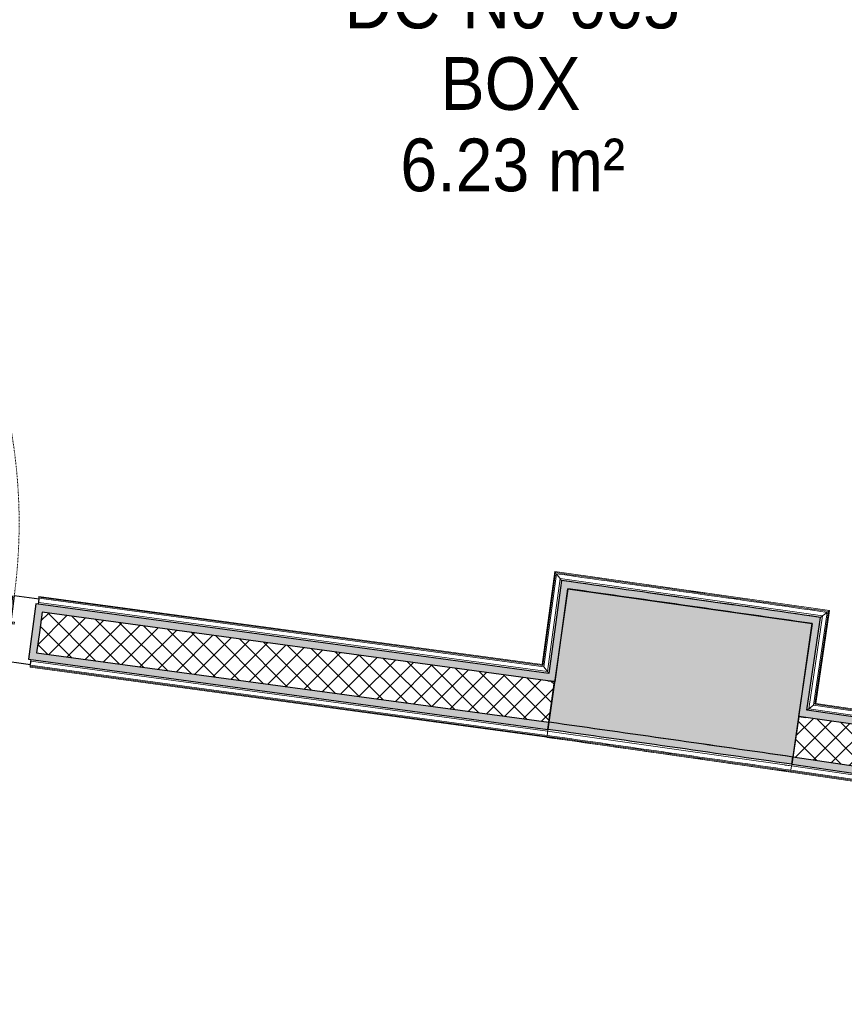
# Model space of a CAD drawing. Header units: millimetres. Extents: x -24070 to 30874, y -36590 to 4541.
# Tile 55 of 94: x -4804 to -3397, y -22322 to -20642. Entities that reach past the tile are written whole.
import ezdxf

# ---------------------------------------------------------------- set-up
doc = ezdxf.new("R2010")
doc.units = ezdxf.units.MM
doc.linetypes.add('Tiret', pattern=[2.5, 1.25, -1.25])
for name, color, linetype, lineweight in [('A-AREA-IDEN', 7, 'Continuous', 30), ('A-DOOR', 7, 'Continuous', 25), ('A-DOOR-FRAM', 7, 'Continuous', 25), ('A-FLOR-HRAL', 7, 'Continuous', 18), ('A-WALL', 7, 'Continuous', 25), ('A-WALL-PATT', 7, 'Continuous', 25), ('BATIEMENT', 7, 'Continuous', 18), ('BATIMENT', 7, 'Continuous', 25), ('ELEMENTS DETAILS', 7, 'Continuous', 18), ('EQP SPE', 7, 'Continuous', 18)]:
    doc.layers.add(name, color=color, linetype=linetype, lineweight=lineweight)
doc.styles.add('Arial', font='arial.ttf', dxfattribs={"width": 0.9, "height": 90})
pattern_1 = [(45, (0, 0), (-17.67767, 17.67767), []), (135, (0, 0), (-17.67767, -17.67767), [])]

# ---------------------------------------------------------------- blocks, each defined once
blk = doc.blocks.new('PRT_SIMPLE_HUI_58x68x48 - PRT_BOIS_1V_930x2040x40-552384-2021_015_1111_DCE_1_50_N0 FINI_PLB_GEN')
at = {"layer": 'ELEMENTS DETAILS', "lineweight": 25}
h = blk.add_hatch(color=256, dxfattribs=at)
h.paths.add_polyline_path([(-483.8, -9.7), (-485.1, -11.7), (-496.5, -13.2), (-500.5, -13.7), (-500.5, -14.5), (-495.9, -14.5), (-483.8, -12.8), (-483.8, -10.4)])
h.paths.add_polyline_path([(-508.5, -8), (-508, -11.5), (-502, -11.1), (-502.2, -10.2), (-505.2, -10.2), (-505.2, -9.3), (-488.3, -9.5), (-485.1, -10.6), (-483.8, -9.7), (-488.9, -8), (-505.4, -8)])
h = blk.add_hatch(color=256, dxfattribs=at)
h.paths.add_polyline_path([(413.8, -9.7), (413.8, -12.8), (426.8, -14.5), (430.5, -14.5), (430.3, -13.2), (425.8, -13.2), (415.1, -11.7), (414.5, -10.7)])
h.paths.add_polyline_path([(418.5, -8), (413.8, -9.7), (415.1, -10.6), (418.7, -9.3), (435.2, -9.8), (435.2, -10.2), (432, -10.7), (432, -11.5), (438.5, -11.5), (438.5, -8), (418.5, -8)])
at = {"layer": 'A-DOOR'}
for p, q in [((-499.5, -14.5), (-499.5, -54.5)), ((426, -14.5), (-496, -14.5)), ((430.5, -54.5), (430.5, -14.5)), ((-499.5, -54.5), (430.5, -54.5)), ((417, -54.5), (417, -977.5))]:
    blk.add_line(p, q, dxfattribs=at)
at = {"layer": 'A-DOOR-FRAM'}
for p, q in [((-487, 56), (-545, 56)), ((-545, 56), (-545, 47.5)), ((-487, -8), (-487, 56)), ((475, 56), (417, 56)), ((417, 56), (417, -8)), ((475, 47.5), (475, 56)), ((-502, -56), (-502, -11.5)), ((-488.5, -8), (-487, -8)), ((417, -8), (418.5, -8)), ((432, -11.5), (432, -56)), ((-545, -47.5), (-545, -56)), ((475, -56), (475, -47.5)), ((-545, -56), (-502, -56)), ((432, -56), (475, -56))]:
    blk.add_line(p, q, dxfattribs=at)
at = {"layer": 'BATIMENT'}
for p, q in [((-427.1, 55), (-450.6, 55)), ((-450.6, 55), (-450.6, 54.5)), ((-450.6, 54.5), (-450.6, 50.4)), ((-427.1, 54.5), (-450.6, 54.5)), ((-319.6, 55), (-427.1, 55)), ((-427.1, 55), (-427.1, 54.5)), ((-427.1, 54.5), (-427.1, 55)), ((-427.1, 54.5), (-427.1, 50.4)), ((-319.6, 54.5), (-427.1, 54.5)), ((-427.1, 50.4), (-427.1, 54.5)), ((-319.6, 54.5), (-319.6, 55)), ((-319.6, 50.4), (-319.6, 54.5)), ((-450.6, 50.4), (-450.6, 43.3)), ((-427.1, 50.4), (-450.6, 50.4)), ((-450.6, 34), (-450.6, 43.3)), ((-450.6, 25.6), (-450.6, 34)), ((-427.1, 34), (-450.6, 34)), ((-427.1, 50.4), (-427.1, 43.3)), ((-319.6, 50.4), (-427.1, 50.4)), ((-427.1, 43.3), (-427.1, 50.4)), ((-427.1, 34), (-427.1, 43.3)), ((-427.1, 43.3), (-427.1, 34)), ((-427.1, 32.8), (-427.1, 34)), ((-319.6, 34), (-427.1, 34)), ((-427.1, 34), (-427.1, 25.6)), ((-319.6, 43.3), (-319.6, 50.4)), ((-319.6, 43.3), (-319.6, 34)), ((-319.6, 34), (-319.6, 32.8)), ((-450.6, 15.2), (-450.6, 25.6)), ((-427.1, 25.6), (-450.6, 25.6)), ((-427.1, 32.8), (-319.6, 32.8)), ((-427.1, 25.6), (-427.1, 15.2)), ((-450.6, 4.4), (-450.6, 15.2)), ((-427.1, 15.2), (-450.6, 15.2)), ((-450.6, -4), (-450.6, 4.4)), ((-450.6, 4.4), (-427.1, 4.4)), ((-427.1, 15.2), (-427.1, 4.4)), ((-427.1, 4.4), (-427.1, -4)), ((-465.6, -5.5), (-465.6, -14.5)), ((-413.4, -5.5), (-465.6, -5.5)), ((-450.6, -4), (-450.6, -5)), ((-450.6, -5), (-427.1, -5)), ((-427.1, -5), (-427.1, -4)), ((-413.4, -14.5), (-413.4, -5.5)), ((-465.6, -54.5), (-465.6, -63.5)), ((-465.6, -63.5), (-413.4, -63.5)), ((-427.1, -64), (-450.6, -64)), ((-450.6, -64), (-450.6, -65)), ((-450.6, -73.4), (-450.6, -65)), ((-427.1, -65), (-427.1, -64)), ((-427.1, -65), (-427.1, -73.4)), ((-413.4, -63.5), (-413.4, -54.5)), ((-450.6, -84.2), (-450.6, -73.4)), ((-427.1, -73.4), (-450.6, -73.4)), ((-427.1, -73.4), (-427.1, -84.2)), ((-450.6, -94.6), (-450.6, -84.2)), ((-450.6, -84.2), (-427.1, -84.2)), ((-450.6, -103), (-450.6, -94.6)), ((-450.6, -94.6), (-427.1, -94.6)), ((-427.1, -84.2), (-427.1, -94.6)), ((-427.1, -94.6), (-427.1, -103)), ((-450.6, -112.3), (-450.6, -103)), ((-450.6, -103), (-427.1, -103)), ((-450.6, -112.3), (-450.6, -119.4)), ((-427.1, -103), (-427.1, -101.8)), ((-319.6, -101.8), (-427.1, -101.8)), ((-427.1, -112.3), (-427.1, -103)), ((-427.1, -103), (-319.6, -103)), ((-427.1, -103), (-427.1, -112.3)), ((-427.1, -112.3), (-427.1, -119.4)), ((-427.1, -119.4), (-427.1, -112.3)), ((-319.6, -101.8), (-319.6, -103)), ((-319.6, -103), (-319.6, -112.3)), ((-319.6, -119.4), (-319.6, -112.3)), ((-450.6, -119.4), (-450.6, -123.5)), ((-450.6, -119.4), (-427.1, -119.4)), ((-450.6, -123.5), (-450.6, -124)), ((-450.6, -123.5), (-427.1, -123.5)), ((-450.6, -124), (-427.1, -124)), ((-427.1, -119.4), (-427.1, -123.5)), ((-427.1, -119.4), (-319.6, -119.4)), ((-427.1, -123.5), (-427.1, -119.4)), ((-427.1, -123.5), (-427.1, -124)), ((-427.1, -123.5), (-319.6, -123.5)), ((-427.1, -124), (-427.1, -123.5)), ((-427.1, -124), (-319.6, -124)), ((-319.6, -123.5), (-319.6, -119.4)), ((-319.6, -124), (-319.6, -123.5))]:
    blk.add_line(p, q, dxfattribs=at)
at = {"layer": 'BATIMENT', "color": 176, "linetype": 'Tiret', "lineweight": 18, "true_color": 0x000080}
blk.add_arc((428, -54.5), 930, 180, 269.3192, dxfattribs=at)
at = {"layer": 'BATIMENT'}
for radius, start, end in [(9.12, 155.8208, 180), (9.12, 180, 204.1792), (7.5, 360, 180), (7.5, 180, 360), (7.5, 180, 210), (7.5, 135, 165), (9.12, 111.9887, 120), (7.5, 60, 120), (7.5, 270, 0), (9.12, 60, 65.9474), (7.5, 0, 30), (9.12, 0, 24.1792), (7.5, 210.5424, 240), (9.12, 240, 248.0113)]:
    blk.add_arc((429, -65.5), radius, start, end, dxfattribs=at)
at = {"layer": 'ELEMENTS DETAILS'}
for p, q in [((-488.5, -8), (-508.5, -8)), ((-508.5, -8), (-508.5, -11.5)), ((-508.5, -11.5), (-502, -11.5)), ((-505.2, -10.2), (-505.2, -9.3)), ((-505.2, -9.3), (-488.7, -9.3)), ((-502, -10.2), (-505.2, -10.2)), ((-502, -11.5), (-502, -10.2)), ((-496.1, -13.2), (-500.5, -13.2)), ((-500.5, -13.2), (-500.5, -14.5)), ((-500.5, -14.5), (-496, -14.5)), ((-485.1, -11.7), (-496.1, -13.2)), ((-496, -14.5), (-483.8, -12.8)), ((-488.7, -9.3), (-485.1, -10.6)), ((-483.8, -9.7), (-488.5, -8)), ((-485.1, -10.6), (-485.1, -11.7)), ((-483.8, -12.8), (-483.8, -9.7)), ((418.5, -8), (413.8, -9.7)), ((413.8, -9.7), (413.8, -12.8)), ((413.8, -12.8), (426, -14.5)), ((415.1, -10.6), (418.7, -9.3)), ((415.1, -11.7), (415.1, -10.6)), ((426.1, -13.2), (415.1, -11.7)), ((438.5, -8), (418.5, -8)), ((418.7, -9.3), (435.2, -9.3)), ((426, -14.5), (430.5, -14.5)), ((430.5, -13.2), (426.1, -13.2)), ((430.5, -14.5), (430.5, -13.2)), ((435.2, -10.2), (432, -10.2)), ((432, -10.2), (432, -11.5)), ((432, -11.5), (438.5, -11.5)), ((435.2, -9.3), (435.2, -10.2)), ((438.5, -11.5), (438.5, -8))]:
    blk.add_line(p, q, dxfattribs=at)
at = {"layer": 'EQP SPE'}
for p, q in [((430.5, -40.5), (430.5, -54.5)), ((430.5, -54.5), (403.5, -54.5))]:
    blk.add_line(p, q, dxfattribs=at)
blk = doc.blocks.new('Garde-corps - Garde-corps-506445-2021_015_1111_DCE_1_50_N0 FINI_PLB_GEN')
at = {"layer": 'A-FLOR-HRAL'}
for p, q in [((-3890.9, -21583.5), (-3912.4, -21742.2)), ((-3889.5, -21585.4), (-3911, -21744.1)), ((-3888, -21587.4), (-3909.5, -21746)), ((-3422.1, -21650.3), (-3890.9, -21583.5)), ((-3881.9, -21595.4), (-3903.4, -21754)), ((-3434, -21659.2), (-3881.9, -21595.4)), ((-3870, -21597.1), (-3881.9, -21595.4)), ((-3805.7, -21609.2), (-3879.4, -21598.8)), ((-3584.7, -21640.7), (-3732, -21619.7)), ((-3631.8, -21620.3), (-3656.5, -21616.8)), ((-4771.7, -21630.9), (-4771.5, -21629.2)), ((-4771.5, -21629.2), (-4771.3, -21627.5)), ((-3909.5, -21746), (-4771.5, -21629.2)), ((-3903.4, -21754), (-4771.4, -21636.4)), ((-4771.1, -21625.9), (-4771.3, -21627.5)), ((-3911, -21744.1), (-4771.3, -21627.5)), ((-3912.4, -21742.2), (-4771.1, -21625.9)), ((-3437.4, -21661.8), (-3511, -21651.2)), ((-3449.1, -21811.6), (-3425.9, -21653.2)), ((-3447.1, -21810.1), (-3423.9, -21651.7)), ((-3445.2, -21808.7), (-3422.1, -21650.3)), ((-3457.1, -21817.6), (-3434, -21659.2)), ((-3434, -21659.2), (-3445.9, -21657.5)), ((-3909.5, -21746), (-3903.4, -21754)), ((-3449.1, -21811.6), (-3457.1, -21817.6)), ((-2826.6, -21909.8), (-3457.1, -21817.6)), ((-2832.7, -21901.7), (-3449.1, -21811.6)), ((-2834.1, -21899.7), (-3447.1, -21810.1)), ((-2835.5, -21897.8), (-3445.2, -21808.7))]:
    blk.add_line(p, q, dxfattribs=at)
at = {"layer": 'A-FLOR-HRAL', "flags": 128}
for points in [[(-3890.9, -21583.5), (-3890.9, -21583.5), (-3890.9, -21583.6), (-3890.7, -21583.8), (-3890.6, -21584), (-3890.4, -21584.2), (-3890.2, -21584.5), (-3890, -21584.7), (-3889.9, -21584.9), (-3889.7, -21585.2), (-3889.5, -21585.4)], [(-3888, -21587.4), (-3885, -21591.4), (-3881.9, -21595.4)], [(-3881.9, -21595.4), (-3881.8, -21595.5), (-3881.6, -21595.9), (-3881.2, -21596.3), (-3880.8, -21596.9), (-3880.3, -21597.5), (-3879.9, -21598.2), (-3879.4, -21598.8)], [(-3425.9, -21653.2), (-3429.9, -21656.2), (-3434, -21659.2)]]:
    blk.add_lwpolyline(points, dxfattribs=at)
at = {"layer": 'A-FLOR-HRAL'}
for radius, start, end in [(184692.9, 81.819426, 81.96532), (184691.2, 81.819967, 81.964777)]:
    blk.add_arc((-29704.5, -204465.3), radius, start, end, dxfattribs=at)
for points, knots in [([(-3422.1, -21650.3), (-3422.1, -21650.3), (-3422.1, -21650.3), (-3422.2, -21650.4), (-3422.3, -21650.5), (-3422.4, -21650.6), (-3422.6, -21650.7), (-3422.8, -21650.9), (-3423, -21651), (-3423.2, -21651.2), (-3423.4, -21651.3), (-3423.7, -21651.5), (-3423.8, -21651.6), (-3423.9, -21651.7)], [0.075, 0.075, 0.075, 0.075, 0.15, 0.2125, 0.275, 0.35, 0.425, 0.5, 0.6, 0.7, 0.775, 0.85, 1, 1, 1, 1]), ([(-3434, -21659.2), (-3434, -21659.2), (-3434, -21659.2), (-3434.1, -21659.3), (-3434.1, -21659.3), (-3434.2, -21659.4), (-3434.3, -21659.4), (-3434.3, -21659.5), (-3434.4, -21659.6), (-3434.6, -21659.6), (-3434.7, -21659.7), (-3434.8, -21659.8), (-3434.9, -21659.9), (-3435.1, -21660), (-3435.2, -21660.1), (-3435.3, -21660.2), (-3435.5, -21660.3), (-3435.6, -21660.4), (-3435.8, -21660.6), (-3436.2, -21660.9), (-3436.7, -21661.3), (-3437.2, -21661.6), (-3437.4, -21661.8)], [0, 0, 0, 0, 0.071429, 0.107143, 0.142857, 0.178571, 0.214286, 0.25, 0.285714, 0.321429, 0.357143, 0.392857, 0.428571, 0.464286, 0.5, 0.535714, 0.571429, 0.607143, 0.642857, 0.714286, 0.857143, 1, 1, 1, 1]), ([(-3912.4, -21742.2), (-3912.4, -21742.2), (-3912.4, -21742.3), (-3912.3, -21742.4), (-3912.2, -21742.5), (-3912, -21742.7), (-3911.9, -21742.9), (-3911.8, -21743.1), (-3911.7, -21743.2), (-3911.6, -21743.3), (-3911.5, -21743.5), (-3911.4, -21743.6), (-3911.3, -21743.7), (-3911.1, -21743.9), (-3911.1, -21744), (-3911, -21744.1)], [0.1, 0.1, 0.1, 0.1, 0.2, 0.3, 0.4, 0.475, 0.55, 0.6, 0.65, 0.7, 0.75, 0.8, 0.85, 0.9, 1, 1, 1, 1]), ([(-3903.4, -21754), (-3903.4, -21754), (-3903.4, -21754.1), (-3903.2, -21754.3), (-3903.1, -21754.5), (-3902.9, -21754.7), (-3902.8, -21754.9), (-3902.6, -21755.1), (-3902.4, -21755.4), (-3902.2, -21755.7), (-3902, -21755.9), (-3901.8, -21756.2), (-3901.4, -21756.7), (-3901.1, -21757.1), (-3900.9, -21757.4)], [0, 0, 0, 0, 0.166667, 0.25, 0.333333, 0.416667, 0.458333, 0.5, 0.583333, 0.666667, 0.708333, 0.75, 0.833333, 1, 1, 1, 1]), ([(-3457.1, -21817.6), (-3457.1, -21817.6), (-3457.2, -21817.6), (-3457.4, -21817.8), (-3457.6, -21817.9), (-3457.8, -21818.1), (-3458, -21818.2), (-3458.2, -21818.4), (-3458.5, -21818.6), (-3458.8, -21818.8), (-3459, -21819), (-3459.3, -21819.2), (-3459.8, -21819.6), (-3460.2, -21819.9), (-3460.5, -21820.1)], [0, 0, 0, 0, 0.166667, 0.25, 0.333333, 0.416667, 0.458333, 0.5, 0.583333, 0.666667, 0.708333, 0.75, 0.833333, 1, 1, 1, 1]), ([(-3445.2, -21808.7), (-3445.2, -21808.7), (-3445.3, -21808.7), (-3445.4, -21808.8), (-3445.6, -21808.9), (-3445.8, -21809.1), (-3445.9, -21809.2), (-3446.1, -21809.3), (-3446.2, -21809.4), (-3446.4, -21809.5), (-3446.5, -21809.6), (-3446.6, -21809.7), (-3446.8, -21809.8), (-3446.9, -21810), (-3447, -21810), (-3447.1, -21810.1)], [0.1, 0.1, 0.1, 0.1, 0.2, 0.3, 0.4, 0.475, 0.55, 0.6, 0.65, 0.7, 0.75, 0.8, 0.85, 0.9, 1, 1, 1, 1])]:
    blk.add_open_spline(points, degree=3, knots=knots, dxfattribs=at)
blk = doc.blocks.new('Garde-corps - Garde-corps-511339-2021_015_1111_DCE_1_50_N0 FINI_PLB_GEN')
at = {"layer": 'A-FLOR-HRAL'}
for p, q in [((-4785, -21736.5), (-3903.1, -21856)), ((-4786.2, -21745.3), (-4786.4, -21747)), ((-4786.4, -21747), (-3904.5, -21866.4)), ((-4786.2, -21745.3), (-4786, -21743.6)), ((-4786.2, -21745.3), (-3904.2, -21864.8)), ((-4786, -21743.6), (-4785.7, -21742)), ((-4786, -21743.6), (-3904, -21863.1)), ((-3903.1, -21856), (-3486.8, -21915.3)), ((-3903.1, -21856), (-3891.6, -21857.6)), ((-3904.5, -21866.4), (-3488.3, -21925.7)), ((-3904.5, -21866.4), (-3904.5, -21866.4)), ((-3498.3, -21913.7), (-3486.8, -21915.3)), ((-3488.1, -21924.1), (-3488.3, -21925.7)), ((-3488.1, -21924.1), (-2696.5, -22039.8)), ((-3487.8, -21922.4), (-3486.8, -21915.3)), ((-3487.8, -21922.4), (-2696.2, -22038.1)), ((-3486.6, -21913.8), (-3486.8, -21915.3)), ((-3486.8, -21915.3), (-2695.2, -22031.1)), ((-3486.5, -21913.1), (-3486.6, -21913.8)), ((-3486.4, -21912.3), (-3486.5, -21913.1)), ((-3488.3, -21925.7), (-2696.7, -22041.5)), ((-2696.7, -22041.5), (-2696.5, -22039.8)), ((-2696.2, -22038.1), (-2696.5, -22039.8)), ((-2695.2, -22031.1), (-2696.2, -22038.1)), ((-2695.2, -22031.1), (-2694.8, -22028.1))]:
    blk.add_line(p, q, dxfattribs=at)
at = {"layer": 'A-FLOR-HRAL', "flags": 128}
for points in [[(-3904, -21863.1), (-3903.5, -21859.5), (-3903.1, -21856)], [(-3903.1, -21856), (-3903, -21855.9), (-3903, -21855.7), (-3903, -21855.4), (-3902.9, -21854.9), (-3902.8, -21854.3), (-3902.7, -21853.7), (-3902.7, -21853)], [(-3904.5, -21866.4), (-3904.5, -21866.4), (-3904.5, -21866.3), (-3904.4, -21866.2), (-3904.4, -21865.9), (-3904.4, -21865.6), (-3904.3, -21865.3), (-3904.3, -21865), (-3904.2, -21864.8)]]:
    blk.add_lwpolyline(points, dxfattribs=at)
at = {"layer": 'A-FLOR-HRAL'}
for radius, end in [(184412.5, 81.957714), (184414.2, 81.957717), (184415.9, 81.95772)]:
    blk.add_arc((-29704.5, -204465.3), radius, 81.827103, end, dxfattribs=at)
blk = doc.blocks.new('B02_ARC_rvt-1-2021_015_1111_DCE_1_50_N0 FINI_PLB_GEN')
at = {"layer": 'A-WALL-PATT', "true_color": 0xdadada}
h = blk.add_hatch(color=254, dxfattribs=at)
h.paths.add_polyline_path([(-3902.5, -21769.8), (-3900.9, -21757.4), (-4776.5, -21638.8), (-4782.8, -21685.9), (-4770.4, -21687.5), (-4765.7, -21652.9), (-3994, -21757.4)])
h.paths.add_polyline_path([(-5784.4, -21550.2), (-5778, -21503.1), (-5819.8, -21497.4), (-5821.1, -21509.9), (-5792.1, -21513.8), (-5796.8, -21548.5), (-5792.1, -21549.1)])
at = {"layer": 'A-WALL-PATT', "lineweight": 18}
h = blk.add_hatch(dxfattribs=at)
h.set_pattern_fill('FP_1', color=256, style=0, pattern_type=2)
h.set_pattern_definition(pattern_1)
h.paths.add_polyline_path([(-3901, -21840.7), (-3891.6, -21771.3), (-4765.7, -21652.9), (-4775.1, -21722.2), (-3902.5, -21840.4)])
h.paths.add_polyline_path([(-5801.5, -21583.2), (-5792.1, -21513.8), (-5833.5, -21508.2), (-5840.6, -21577.9), (-5803.2, -21582.9)])
at = {"layer": 'A-WALL-PATT', "lineweight": 5, "true_color": 0xdadada}
h = blk.add_hatch(color=254, dxfattribs=at)
h.paths.add_polyline_path([(-3902.7, -21853), (-3901, -21840.7), (-4775.1, -21722.2), (-4770.4, -21687.5), (-4782.8, -21685.9), (-4789.2, -21732.9), (-3994.1, -21840.7)])
h.paths.add_polyline_path([(-5790.8, -21597.2), (-5784.4, -21550.2), (-5796.8, -21548.5), (-5801.5, -21583.2), (-5828.2, -21579.6), (-5829.5, -21592), (-5796.8, -21596.4)])
at = {"layer": 'A-WALL-PATT', "true_color": 0xdadada}
for points in [[(-3439.2, -21674.1), (-3437.4, -21661.8), (-3879.4, -21598.8), (-3881, -21611.2), (-3445.4, -21673.2)], [(-3890.1, -21771.5), (-3868.7, -21612.9), (-3881, -21611.2), (-3902.5, -21769.8), (-3891.6, -21771.3)], [(-3462.4, -21832.5), (-3439.2, -21674.1), (-3451.6, -21672.4), (-3474.4, -21830.7)], [(-3486.4, -21912.3), (-3484.6, -21900), (-3900.9, -21840.7), (-3902.7, -21853), (-3504.1, -21909.8)]]:
    blk.add_hatch(color=254, dxfattribs=at).paths.add_polyline_path(points)
h = blk.add_hatch(color=254, dxfattribs=at)
h.paths.add_polyline_path([(-672.8, -22240.4), (-671, -22228), (-1676, -22081.1), (-1682.8, -22128.1), (-1670.5, -22129.9), (-1665.4, -22095.2), (-694.2, -22237.3)])
h.paths.add_polyline_path([(-2682.9, -21981.8), (-2676, -21934.8), (-2742.5, -21925.1), (-2744.3, -21937.5), (-2690.2, -21945.4), (-2695.3, -21980), (-2690.2, -21980.8)])
h.paths.add_polyline_path([(-2813.5, -21927.4), (-2811.7, -21915), (-3460.5, -21820.1), (-3462.4, -21832.5), (-2824.1, -21925.8)])
at = {"layer": 'A-WALL-PATT', "lineweight": 18}
h = blk.add_hatch(dxfattribs=at)
h.set_pattern_fill('FP_1', color=256, style=0, pattern_type=2)
h.set_pattern_definition(pattern_1)
h.paths.add_polyline_path([(-683, -22309.6), (-672.8, -22240.4), (-1665.4, -22095.2), (-1675.5, -22164.5), (-694.2, -22308)])
h.paths.add_polyline_path([(-2700.3, -22014.7), (-2690.2, -21945.4), (-3474.4, -21830.7), (-3484.6, -21900), (-2737.8, -22009.2)])
at = {"layer": 'A-WALL-PATT', "lineweight": 5, "true_color": 0xdadada}
h = blk.add_hatch(color=254, dxfattribs=at)
h.paths.add_polyline_path([(-684.8, -22322), (-683, -22309.6), (-1675.5, -22164.5), (-1670.5, -22129.9), (-1682.8, -22128.1), (-1689.7, -22175.1), (-694.2, -22320.6)])
h.paths.add_polyline_path([(-2689.8, -22028.8), (-2682.9, -21981.8), (-2695.3, -21980), (-2700.3, -22014.7), (-3484.6, -21900), (-3486.4, -21912.3), (-2700.3, -22027.3)])
at = {"layer": 'A-WALL'}
for p, q in [((-4765.7, -21652.9), (-4770.4, -21687.5)), ((-3902.5, -21769.8), (-4765.7, -21652.9)), ((-4770.4, -21687.5), (-4775.1, -21722.2)), ((-4775.1, -21722.2), (-3901, -21840.7)), ((-3891.6, -21771.3), (-3902.5, -21769.8)), ((-3902.5, -21769.8), (-3891.6, -21771.3)), ((-3462.4, -21832.5), (-3474.4, -21830.7)), ((-3474.4, -21830.7), (-3462.4, -21832.5)), ((-2813.5, -21927.4), (-3462.4, -21832.5)), ((-3484.6, -21900), (-2700.3, -22014.7))]:
    blk.add_line(p, q, dxfattribs=at)
at = {"layer": 'BATIEMENT', "lineweight": 25}
for p, q in [((-3879.4, -21598.8), (-3881, -21611.2)), ((-3881, -21611.2), (-3900.9, -21757.4)), ((-3890.1, -21771.5), (-3868.7, -21612.9)), ((-4776.5, -21638.8), (-4789.2, -21732.9)), ((-3900.9, -21757.4), (-4776.5, -21638.8)), ((-3451.6, -21672.4), (-3474.7, -21830.7)), ((-3439.2, -21674.1), (-3437.4, -21661.8)), ((-3460.5, -21820.1), (-3439.2, -21674.1)), ((-4789.2, -21732.9), (-3902.7, -21853)), ((-3902.7, -21853), (-3891.6, -21771.3)), ((-3891.6, -21771.3), (-3890.1, -21771.5)), ((-2824.1, -21913.2), (-3460.5, -21820.1)), ((-3900.9, -21840.7), (-3902.7, -21853)), ((-3474.4, -21830.7), (-3486.4, -21912.3)), ((-3474.7, -21830.7), (-3474.4, -21830.7)), ((-3486.4, -21912.3), (-3484.6, -21900)), ((-3486.4, -21912.3), (-2689.8, -22028.8))]:
    blk.add_line(p, q, dxfattribs=at)
at = {"layer": 'BATIEMENT', "lineweight": 25, "flags": 128}
blk.add_lwpolyline([(-3868.7, -21612.9), (-3660.1, -21642.5), (-3451.6, -21672.4)], dxfattribs=at)
at = {"layer": 'BATIEMENT', "lineweight": 25}
for radius, start, end in [(184681, 81.823116, 81.961618), (184438.5, 81.827103, 81.957738), (184426, 81.827103, 81.957738)]:
    blk.add_arc((-29704.5, -204465.3), radius, start, end, dxfattribs=at)
at = {"layer": 'BATIEMENT', "lineweight": 18}
for name in ['Garde-corps - Garde-corps-506445-2021_015_1111_DCE_1_50_N0 FINI_PLB_GEN', 'Garde-corps - Garde-corps-511339-2021_015_1111_DCE_1_50_N0 FINI_PLB_GEN']:
    blk.add_blockref(name, (0, 0), dxfattribs=at)
at = {"layer": 'BATIMENT', "lineweight": 18, "rotation": 172.2844194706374}
blk.add_blockref('PRT_SIMPLE_HUI_58x68x48 - PRT_BOIS_1V_930x2040x40-552384-2021_015_1111_DCE_1_50_N0 FINI_PLB_GEN', (-5318.3, -21613.3), dxfattribs=at)
blk = doc.blocks.new('B02_DC_STR_rvt-1-2021_015_1111_DCE_1_50_N0 FINI_PLB_GEN')
at = {"layer": 'A-WALL-PATT', "true_color": 0x787878}
blk.add_hatch(color=8, dxfattribs=at).paths.add_polyline_path([(-3484.3, -21900), (-3451.6, -21672.3), (-3868.7, -21612.9), (-3900.9, -21840.7), (-3504.1, -21897.2)])
at = {"layer": 'BATIEMENT', "lineweight": 25}
for p, q in [((-3868.7, -21612.9), (-3900.9, -21840.7)), ((-3484.3, -21900), (-3451.6, -21672.3))]:
    blk.add_line(p, q, dxfattribs=at)
for radius in [184668.5, 184438.5]:
    blk.add_arc((-29704.5, -204465.3), radius, 81.827018, 81.957738, dxfattribs=at)

msp = doc.modelspace()

# ---------------------------------------------------------------- block references
at = {"lineweight": 5}
for name in ['B02_DC_STR_rvt-1-2021_015_1111_DCE_1_50_N0 FINI_PLB_GEN', 'B02_ARC_rvt-1-2021_015_1111_DCE_1_50_N0 FINI_PLB_GEN']:
    msp.add_blockref(name, (0, 0), dxfattribs=at)

# ---------------------------------------------------------------- texts
at = {"layer": 'A-AREA-IDEN', "color": 8, "true_color": 0x808080, "char_height": 90, "attachment_point": 1, "style": 'Arial'}
for s, insert, width in [('DC-N0-005', (-4249.7, -20566.8), 681.835), ('BOX', (-4086, -20705.8), 285), ('6.23 m²', (-4154.5, -20844.7), 454.557)]:
    msp.add_mtext(s, dxfattribs=dict(at, insert=insert, width=width))

doc.saveas('drawing.dxf')
